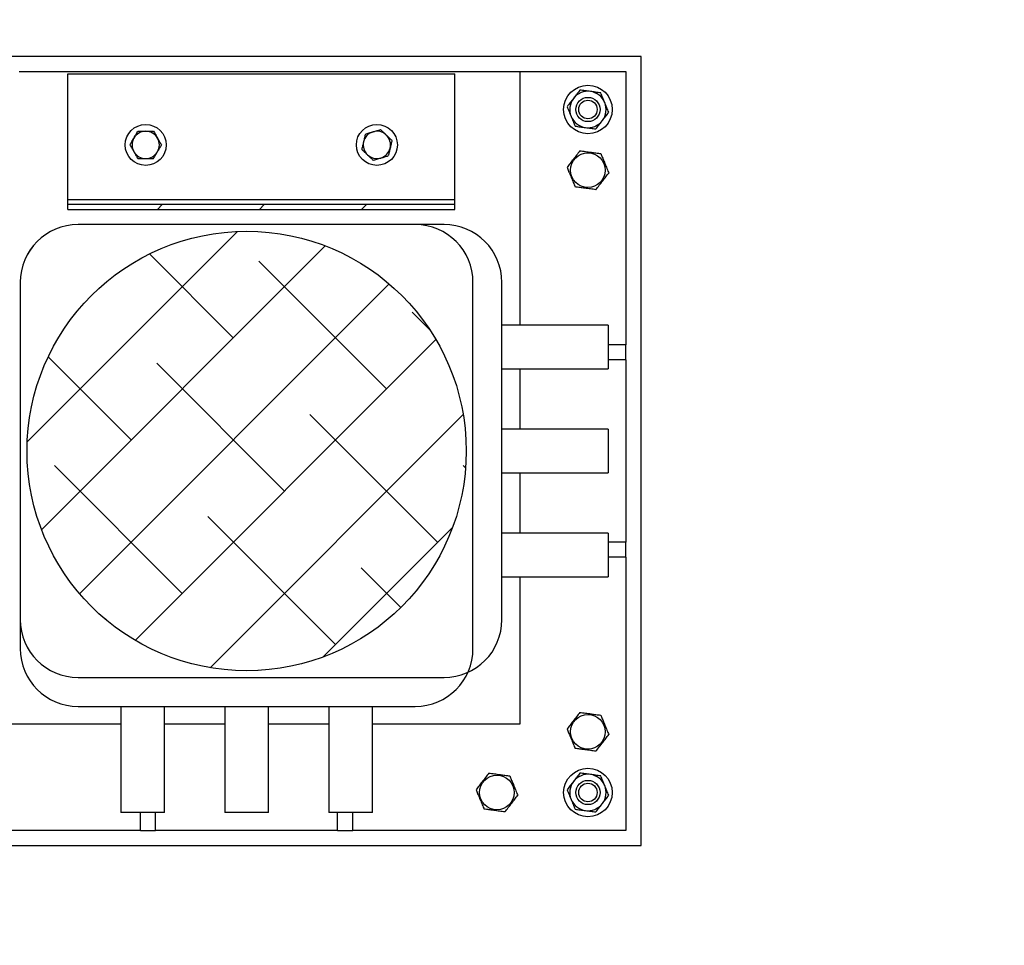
# Model space of a CAD drawing. Header units: millimetres. Extents: x 5 to 589, y 5 to 415.
# Tile 9 of 95: x 213 to 256, y 79 to 119. Entities that reach past the tile are written whole.
import ezdxf

# ---------------------------------------------------------------- set-up
doc = ezdxf.new("R2010")
doc.units = ezdxf.units.MM
doc.layers.add('COTES', color=1, linetype='Continuous')
doc.layers.add('TRAIT-FINS', color=9, linetype='Continuous')
doc.layers.add('TRAIT-FORT', color=4, linetype='Continuous', lineweight=25)
doc.styles.add('SLDTEXTSTYLE0', font='TXT', dxfattribs={"width": 0.75})
doc.dimstyles.new('SLDDIMSTYLE5', dxfattribs={"dimtxt": 3, "dimasz": 2, "dimexe": 0, "dimexo": 0.0625, "dimgap": 0.75, "dimtad": 0, "dimtih": 1, "dimtoh": 1, "dimdec": 1, "dimlfac": 15, "dimrnd": 1e-09, "dimzin": 12, "dimdsep": 46, "dimtxsty": 'SLDTEXTSTYLE0', "dimsah": 1, "dimcen": 0.09, "dimadec": 0, "dimazin": 3, "dimtfac": 1, "dimtdec": 1, "dimtofl": 0, "dimtmove": 0, "dimatfit": 3, "dimfxl": 0, "dimfrac": 2, "dimtolj": 1, "dimtzin": 12, "dimarcsym": 0})

# ---------------------------------------------------------------- blocks, each defined once
blk = doc.blocks.new('_D_24')
at = {"layer": 'COTES', "color": 1}
for p, q in [((263.025, 28.397), (263.025, 140.178)), ((206.184, 139.178), (263.025, 139.178))]:
    blk.add_line(p, q, dxfattribs=at)
blk.add_solid([(263.025, 139.178), (261.025, 139.678), (261.025, 138.678)], dxfattribs=at)
at = {"layer": 'COTES', "color": 1, "insert": (261.539, 140.178), "char_height": 3, "attachment_point": 1, "rotation": 90, "style": 'SLDTEXTSTYLE0'}
blk.add_mtext('852,6', dxfattribs=at)
blk = doc.blocks.new('_D_25')
at = {"layer": 'COTES', "color": 1}
for p, q in [((304.358, 28.397), (304.358, 140.178)), ((263.025, 139.178), (304.358, 139.178))]:
    blk.add_line(p, q, dxfattribs=at)
blk.add_solid([(304.358, 139.178), (302.358, 139.678), (302.358, 138.678)], dxfattribs=at)
at = {"layer": 'COTES', "color": 1, "insert": (302.872, 140.178), "char_height": 3, "attachment_point": 1, "rotation": 90, "style": 'SLDTEXTSTYLE0'}
blk.add_mtext('1472,6', dxfattribs=at)
blk = doc.blocks.new('_D_26')
at = {"layer": 'COTES', "color": 1}
for p, q in [((323.025, 63.397), (323.025, 140.178)), ((304.358, 139.178), (323.025, 139.178))]:
    blk.add_line(p, q, dxfattribs=at)
blk.add_solid([(323.025, 139.178), (321.025, 139.678), (321.025, 138.678)], dxfattribs=at)
at = {"layer": 'COTES', "color": 1, "insert": (321.539, 140.178), "char_height": 3, "attachment_point": 1, "rotation": 90, "style": 'SLDTEXTSTYLE0'}
blk.add_mtext('1752,6', dxfattribs=at)
blk = doc.blocks.new('_D_27')
at = {"layer": 'COTES', "color": 1}
for p, q in [((351.025, 28.397), (351.025, 140.178)), ((323.025, 139.178), (351.025, 139.178))]:
    blk.add_line(p, q, dxfattribs=at)
blk.add_solid([(351.025, 139.178), (349.025, 139.678), (349.025, 138.678)], dxfattribs=at)
at = {"layer": 'COTES', "color": 1, "insert": (349.539, 140.178), "char_height": 3, "attachment_point": 1, "rotation": 90, "style": 'SLDTEXTSTYLE0'}
blk.add_mtext('2172,6', dxfattribs=at)
blk = doc.blocks.new('_D_29')
at = {"layer": 'COTES', "color": 1}
for p, q in [((198.543, 117.214), (198.543, 62.397)), ((350.025, 62.397), (197.543, 62.397))]:
    blk.add_line(p, q, dxfattribs=at)
blk.add_solid([(198.543, 62.397), (199.043, 64.397), (198.043, 64.397)], dxfattribs=at)
at = {"layer": 'COTES', "color": 1, "insert": (187.568, 63.883), "char_height": 3, "attachment_point": 1, "style": 'SLDTEXTSTYLE0'}
blk.add_mtext('822,3', dxfattribs=at)
blk = doc.blocks.new('_D_30')
at = {"layer": 'COTES', "color": 1}
for p, q in [((198.543, 62.397), (198.543, 27.397)), ((350.025, 27.397), (197.543, 27.397))]:
    blk.add_line(p, q, dxfattribs=at)
blk.add_solid([(198.543, 27.397), (199.043, 29.397), (198.043, 29.397)], dxfattribs=at)
at = {"layer": 'COTES', "color": 1, "insert": (185.352, 28.883), "char_height": 3, "attachment_point": 1, "style": 'SLDTEXTSTYLE0'}
blk.add_mtext('1347,3', dxfattribs=at)
blk = doc.blocks.new('_D_31')
at = {"layer": 'COTES', "color": 1}
for p, q in [((350.025, 130.063), (197.543, 130.063)), ((198.543, 117.214), (198.543, 130.063))]:
    blk.add_line(p, q, dxfattribs=at)
blk.add_solid([(198.543, 130.063), (198.043, 128.063), (199.043, 128.063)], dxfattribs=at)
at = {"layer": 'COTES', "color": 1, "insert": (187.568, 131.549), "char_height": 3, "attachment_point": 1, "style": 'SLDTEXTSTYLE0'}
blk.add_mtext('192,7', dxfattribs=at)

msp = doc.modelspace()

# ---------------------------------------------------------------- hatches: boundary and pattern name
at = {"layer": 'TRAIT-FINS'}
h = msp.add_hatch(dxfattribs=at)
h.set_pattern_fill('DIN 201 acier et fonte', color=9, style=0, pattern_type=2)
h.set_pattern_definition([(45, (0, 0), (-13.4704, 13.4704), []), (45, (4.49, 0), (-13.4704, 13.4704), []), (45, (8.98, 0), (-13.4704, 13.4704), []), (45, (13.47, 0), (-13.4704, 13.4704), [])])
h.paths.add_polyline_path([(214.9935, 111.3749), (214.9935, 111.1624), (231.9945, 111.1624), (231.9945, 111.3749)], flags=0)
h = msp.add_hatch(dxfattribs=at)
h.set_pattern_fill('ANSI38', color=9, style=0)
edge = h.paths.add_edge_path(flags=0)
edge.add_arc((222.8505, 100.5473), 9.652, 0, 360)
h = msp.add_hatch(dxfattribs=at)
h.set_pattern_fill('ANSI38', color=9, style=0)
edge = h.paths.add_edge_path(flags=0)
edge.add_arc((222.8505, 100.5473), 9.652, 0, 360)

# ---------------------------------------------------------------- linework, layer by layer
at = {"layer": 'TRAIT-FORT', "color": 4, "linetype": 'Continuous', "lineweight": 25}
for p, q in [((240.1839, 117.8806), (205.5172, 117.8806)), ((240.1839, 83.214), (240.1839, 117.8806)), ((212.8505, 117.214), (234.8505, 117.214)), ((214.9935, 117.1127), (231.9945, 117.1127)), ((214.9935, 111.5874), (214.9935, 117.1127)), ((231.9945, 111.5874), (231.9945, 117.1127)), ((234.8505, 117.214), (234.8505, 106.0793)), ((234.8505, 117.214), (239.5172, 117.214)), ((239.5172, 117.214), (239.5172, 105.214)), ((214.9935, 111.5874), (231.9945, 111.5874)), ((214.9935, 111.3749), (214.9935, 111.5874)), ((231.9945, 111.3749), (214.9935, 111.3749)), ((214.9935, 111.1624), (214.9935, 111.3749)), ((231.9945, 111.3749), (231.9945, 111.5874)), ((231.9945, 111.1624), (231.9945, 111.3749)), ((214.9935, 111.1624), (231.9945, 111.1624)), ((231.5283, 110.4956), (215.4416, 110.4956)), ((230.2589, 110.4962), (215.4422, 110.4962)), ((212.9016, 107.9556), (212.9016, 93.139)), ((212.9022, 107.9562), (212.9022, 91.8696)), ((232.7989, 91.8696), (232.7989, 107.9562)), ((234.0683, 93.139), (234.0683, 107.9556)), ((238.735, 106.0793), (234.0683, 106.0793)), ((238.735, 106.0793), (238.735, 104.1628)), ((239.5172, 105.214), (238.735, 105.214)), ((239.5172, 104.5473), (239.5172, 105.214)), ((239.5172, 104.5473), (238.735, 104.5473)), ((239.5172, 104.5473), (239.5172, 96.5473)), ((234.0683, 104.1628), (238.735, 104.1628)), ((234.8505, 104.1628), (234.8505, 101.5056)), ((238.735, 101.5056), (234.0683, 101.5056)), ((238.735, 101.5056), (238.735, 99.5891)), ((234.0683, 99.5891), (238.735, 99.5891)), ((234.8505, 99.5891), (234.8505, 96.9318)), ((238.735, 96.9318), (234.0683, 96.9318)), ((238.735, 96.9318), (238.735, 95.0153)), ((239.5172, 96.5473), (238.735, 96.5473)), ((239.5172, 95.8806), (239.5172, 96.5473)), ((239.5172, 95.8806), (238.735, 95.8806)), ((239.5172, 95.8806), (239.5172, 83.8806)), ((234.0683, 95.0153), (238.735, 95.0153)), ((234.8505, 95.0153), (234.8505, 88.5473)), ((215.4416, 90.599), (231.5283, 90.599)), ((215.4422, 89.3296), (230.2589, 89.3296)), ((217.3186, 89.3296), (217.3186, 84.6629)), ((219.2351, 84.6629), (219.2351, 89.3296)), ((221.8923, 89.3296), (221.8923, 84.6629)), ((223.8088, 84.6629), (223.8088, 89.3296)), ((226.466, 89.3296), (226.466, 84.6629)), ((228.3825, 84.6629), (228.3825, 89.3296)), ((217.3186, 88.5473), (206.1839, 88.5473)), ((221.8923, 88.5473), (219.2351, 88.5473)), ((226.466, 88.5473), (223.8088, 88.5473)), ((234.8505, 88.5473), (228.3825, 88.5473)), ((219.2351, 84.6629), (217.3186, 84.6629)), ((218.1839, 83.8806), (218.1839, 84.6629)), ((218.8505, 83.8806), (218.8505, 84.6629)), ((223.8088, 84.6629), (221.8923, 84.6629)), ((228.3825, 84.6629), (226.466, 84.6629)), ((226.8505, 83.8806), (226.8505, 84.6629)), ((227.5172, 83.8806), (227.5172, 84.6629)), ((218.1839, 83.8806), (206.1839, 83.8806)), ((218.1839, 83.8806), (218.8505, 83.8806)), ((226.8505, 83.8806), (218.8505, 83.8806)), ((226.8505, 83.8806), (227.5172, 83.8806)), ((239.5172, 83.8806), (227.5172, 83.8806)), ((205.5172, 83.214), (240.1839, 83.214))]:
    msp.add_line(p, q, dxfattribs=at)
for centre, radius in [((237.8505, 115.5473), 1.0667), ((237.8505, 115.5473), 0.5333), ((237.8505, 115.5473), 0.4067), ((218.414, 113.9924), 0.9), ((228.574, 113.9924), 0.9), ((237.8505, 112.8806), 0.76), ((222.8505, 100.5473), 9.652), ((237.8505, 88.214), 0.76), ((237.8505, 85.5473), 1.0667), ((233.8505, 85.5473), 0.76), ((237.8505, 85.5473), 0.5333), ((237.8505, 85.5473), 0.4067)]:
    msp.add_circle(centre, radius, dxfattribs=at)
for centre, radius, start, end in [((237.8505, 115.5473), 0.8, 142.33171, 202.33171), ((237.8505, 115.5473), 0.8, 82.33171, 142.33171), ((237.8505, 115.5473), 0.8, 22.33171, 82.33171), ((237.8505, 115.5473), 0.8, 322.33171, 22.33171), ((237.8505, 115.5473), 0.8, 202.33171, 262.33171), ((237.8505, 115.5473), 0.8, 262.33171, 322.33171), ((218.414, 113.9924), 0.6, 149.73493, 209.73493), ((218.414, 113.9924), 0.6, 89.73493, 149.73493), ((218.414, 113.9924), 0.6, 29.73493, 89.73493), ((218.414, 113.9924), 0.6, 329.73493, 29.73493), ((228.574, 113.9924), 0.6, 106.39284, 166.39284), ((228.574, 113.9924), 0.6, 46.39284, 106.39284), ((228.574, 113.9924), 0.6, 346.39284, 46.39284), ((228.574, 113.9924), 0.6, 166.39284, 226.39284), ((228.574, 113.9924), 0.6, 286.39284, 346.39284), ((218.414, 113.9924), 0.6, 209.73493, 269.73493), ((218.414, 113.9924), 0.6, 269.73493, 329.73493), ((228.574, 113.9924), 0.6, 226.39284, 286.39284), ((215.4416, 107.9556), 2.54, 90, 180), ((215.4422, 107.9562), 2.54, 90, 180), ((230.2589, 107.9562), 2.54, 0, 90), ((231.5283, 107.9556), 2.54, 0, 90), ((215.4416, 93.139), 2.54, 180, 270), ((231.5283, 93.139), 2.54, 270, 0), ((215.4422, 91.8696), 2.54, 180, 270), ((230.2589, 91.8696), 2.54, 270, 0), ((237.8505, 85.5473), 0.8, 82.33171, 142.33171), ((237.8505, 85.5473), 0.8, 22.33171, 82.33171), ((237.8505, 85.5473), 0.8, 142.33171, 202.33171), ((237.8505, 85.5473), 0.8, 322.33171, 22.33171), ((237.8505, 85.5473), 0.8, 202.33171, 262.33171), ((237.8505, 85.5473), 0.8, 262.33171, 322.33171)]:
    msp.add_arc(centre, radius, start, end, dxfattribs=at)
for points, knots in [([(237.2173, 116.0362), (237.1938, 116.0057), (237.1466, 115.9447), (237.076, 115.8531), (237.0054, 115.7616), (236.9585, 115.7009), (236.935, 115.6706)], [0, 0, 0, 0, 0.2486221, 0.4978734, 0.748733, 1, 1, 1, 1]), ([(237.4995, 116.4018), (237.4763, 116.3717), (237.4298, 116.3115), (237.3595, 116.2203), (237.2886, 116.1285), (237.2411, 116.067), (237.2173, 116.0362)], [0, 0, 0, 0, 0.2488901, 0.4981338, 0.7487594, 1, 1, 1, 1]), ([(237.9573, 116.3402), (237.9191, 116.3453), (237.8427, 116.3556), (237.7281, 116.371), (237.6136, 116.3864), (237.5376, 116.3967), (237.4995, 116.4018)], [0, 0, 0, 0, 0.2486221, 0.4978734, 0.748733, 1, 1, 1, 1]), ([(238.415, 116.2785), (238.3774, 116.2836), (238.302, 116.2937), (238.1879, 116.3091), (238.0729, 116.3246), (237.9959, 116.335), (237.9573, 116.3402)], [0, 0, 0, 0, 0.2488901, 0.4981338, 0.7487594, 1, 1, 1, 1]), ([(238.5905, 115.8513), (238.5759, 115.8869), (238.5466, 115.9582), (238.5027, 116.0652), (238.4588, 116.1721), (238.4296, 116.243), (238.415, 116.2785)], [0, 0, 0, 0, 0.2486221, 0.4978734, 0.748733, 1, 1, 1, 1]), ([(236.935, 115.6706), (236.9495, 115.6354), (236.9784, 115.5651), (237.0221, 115.4585), (237.0662, 115.3512), (237.0958, 115.2793), (237.1105, 115.2433)], [0, 0, 0, 0, 0.2488901, 0.4981338, 0.7487594, 1, 1, 1, 1]), ([(238.766, 115.424), (238.7516, 115.4592), (238.7227, 115.5296), (238.679, 115.6361), (238.6349, 115.7434), (238.6053, 115.8153), (238.5905, 115.8513)], [0, 0, 0, 0, 0.24889008, 0.4981338, 0.74875944, 1, 1, 1, 1]), ([(237.1105, 115.2433), (237.1252, 115.2077), (237.1545, 115.1364), (237.1984, 115.0294), (237.2423, 114.9225), (237.2715, 114.8516), (237.286, 114.8161)], [0, 0, 0, 0, 0.2486221, 0.4978734, 0.748733, 1, 1, 1, 1]), ([(238.4838, 115.0584), (238.5073, 115.0889), (238.5545, 115.15), (238.6251, 115.2415), (238.6957, 115.333), (238.7426, 115.3937), (238.766, 115.424)], [0, 0, 0, 0, 0.2486221, 0.4978734, 0.748733, 1, 1, 1, 1]), ([(237.286, 114.8161), (237.3237, 114.811), (237.3991, 114.8009), (237.5132, 114.7855), (237.6282, 114.77), (237.7052, 114.7597), (237.7438, 114.7545)], [0, 0, 0, 0, 0.2488901, 0.4981338, 0.7487594, 1, 1, 1, 1]), ([(237.7438, 114.7545), (237.782, 114.7493), (237.8584, 114.739), (237.973, 114.7236), (238.0875, 114.7082), (238.1635, 114.6979), (238.2015, 114.6928)], [0, 0, 0, 0, 0.2486221, 0.4978734, 0.748733, 1, 1, 1, 1]), ([(238.2015, 114.6928), (238.2248, 114.7229), (238.2713, 114.7831), (238.3416, 114.8743), (238.4125, 114.9661), (238.46, 115.0276), (238.4838, 115.0584)], [0, 0, 0, 0, 0.2488901, 0.4981338, 0.7487594, 1, 1, 1, 1]), ([(217.7212, 113.9956), (217.7353, 114.0197), (217.7635, 114.0681), (217.8069, 114.1424), (217.851, 114.218), (217.8808, 114.2691), (217.8958, 114.2948)], [0, 0, 0, 0, 0.2472686, 0.4953626, 0.746874, 1, 1, 1, 1]), ([(217.8958, 114.2948), (217.8999, 114.3019), (217.9176, 114.3322), (217.949, 114.3859), (217.9897, 114.4557), (218.0303, 114.5252), (218.057, 114.571), (218.0704, 114.594)], [0, 0, 0, 0, 0.0700556, 0.2998126, 0.5308313, 0.7650256, 1, 1, 1, 1]), ([(218.0704, 114.594), (218.0814, 114.5939), (218.1033, 114.5938), (218.1709, 114.5935), (218.2749, 114.593), (218.3693, 114.5926), (218.4168, 114.5924)], [0, 0, 0, 0, 0.0973863, 0.1948131, 0.5946686, 1, 1, 1, 1]), ([(218.4168, 114.5924), (218.4425, 114.5922), (218.4909, 114.592), (218.5617, 114.5917), (218.6293, 114.5914), (218.6966, 114.5911), (218.741, 114.5909), (218.7632, 114.5908)], [0, 0, 0, 0, 0.2190861, 0.4128361, 0.6072728, 0.8034231, 1, 1, 1, 1]), ([(218.7632, 114.5908), (218.7771, 114.5665), (218.8049, 114.5178), (218.8475, 114.4432), (218.8909, 114.3671), (218.9203, 114.3157), (218.935, 114.29)], [0, 0, 0, 0, 0.2472686, 0.4953626, 0.746874, 1, 1, 1, 1]), ([(218.935, 114.29), (218.9391, 114.2828), (218.9565, 114.2523), (218.9874, 114.1983), (219.0274, 114.1282), (219.0673, 114.0583), (219.0937, 114.0122), (219.1068, 113.9892)], [0, 0, 0, 0, 0.0700556, 0.2998126, 0.5308313, 0.7650256, 1, 1, 1, 1]), ([(228.0724, 114.4702), (228.0658, 114.443), (228.0526, 114.3886), (228.0324, 114.305), (228.0118, 114.2199), (227.9978, 114.1624), (227.9909, 114.1335)], [0, 0, 0, 0, 0.2472686, 0.4953626, 0.746874, 1, 1, 1, 1]), ([(228.0724, 114.4702), (228.0992, 114.4781), (228.1529, 114.4939), (228.2354, 114.5182), (228.3194, 114.5429), (228.3762, 114.5596), (228.4047, 114.568)], [0, 0, 0, 0, 0.2472686, 0.4953626, 0.746874, 1, 1, 1, 1]), ([(228.4047, 114.568), (228.4126, 114.5703), (228.4463, 114.5802), (228.5059, 114.5978), (228.5834, 114.6206), (228.6606, 114.6433), (228.7115, 114.6582), (228.737, 114.6657)], [0, 0, 0, 0, 0.07005562, 0.29981264, 0.53083129, 0.76502558, 1, 1, 1, 1]), ([(228.737, 114.6657), (228.745, 114.6582), (228.7609, 114.643), (228.8098, 114.5965), (228.8851, 114.5247), (228.9534, 114.4596), (228.9878, 114.4268)], [0, 0, 0, 0, 0.0973863, 0.1948131, 0.5946686, 1, 1, 1, 1]), ([(228.9878, 114.4268), (229.0064, 114.4091), (229.0415, 114.3757), (229.0928, 114.3269), (229.1417, 114.2802), (229.1905, 114.2338), (229.2226, 114.2032), (229.2387, 114.1879)], [0, 0, 0, 0, 0.2190861, 0.4128361, 0.6072728, 0.8034231, 1, 1, 1, 1]), ([(217.7212, 113.9956), (217.7351, 113.9713), (217.7629, 113.9227), (217.8055, 113.848), (217.8489, 113.7719), (217.8783, 113.7206), (217.893, 113.6948)], [0, 0, 0, 0, 0.2472686, 0.4953626, 0.746874, 1, 1, 1, 1]), ([(218.9322, 113.69), (218.9364, 113.6971), (218.9541, 113.7274), (218.9854, 113.7811), (219.0261, 113.8509), (219.0667, 113.9204), (219.0934, 113.9662), (219.1068, 113.9892)], [0, 0, 0, 0, 0.0700556, 0.2998126, 0.5308313, 0.7650256, 1, 1, 1, 1]), ([(227.9909, 114.1335), (227.9889, 114.1256), (227.9807, 114.0914), (227.966, 114.031), (227.947, 113.9525), (227.9281, 113.8742), (227.9156, 113.8227), (227.9094, 113.7968)], [0, 0, 0, 0, 0.0700556, 0.2998126, 0.5308313, 0.7650256, 1, 1, 1, 1]), ([(229.1572, 113.8512), (229.1552, 113.8432), (229.147, 113.8091), (229.1323, 113.7486), (229.1133, 113.6702), (229.0944, 113.5919), (229.0819, 113.5404), (229.0757, 113.5145)], [0, 0, 0, 0, 0.0700556, 0.2998126, 0.5308313, 0.7650256, 1, 1, 1, 1]), ([(229.2387, 114.1879), (229.2321, 114.1607), (229.2189, 114.1063), (229.1987, 114.0227), (229.1781, 113.9376), (229.1642, 113.8801), (229.1572, 113.8512)], [0, 0, 0, 0, 0.2472686, 0.4953626, 0.746874, 1, 1, 1, 1]), ([(217.893, 113.6948), (217.8971, 113.6877), (217.9145, 113.6571), (217.9454, 113.6031), (217.9854, 113.533), (218.0253, 113.4631), (218.0517, 113.4171), (218.0648, 113.394)], [0, 0, 0, 0, 0.07005562, 0.29981264, 0.53083129, 0.76502558, 1, 1, 1, 1]), ([(218.0648, 113.394), (218.0868, 113.3939), (218.1314, 113.3937), (218.1995, 113.3934), (218.2692, 113.393), (218.3399, 113.3927), (218.3874, 113.3925), (218.4112, 113.3924)], [0, 0, 0, 0, 0.1947331, 0.3943865, 0.5945898, 0.7968571, 1, 1, 1, 1]), ([(218.4112, 113.3924), (218.4369, 113.3923), (218.4853, 113.392), (218.5562, 113.3917), (218.6238, 113.3914), (218.6911, 113.3911), (218.7354, 113.3909), (218.7576, 113.3908)], [0, 0, 0, 0, 0.21908612, 0.41283615, 0.60727282, 0.8034231, 1, 1, 1, 1]), ([(218.7576, 113.3908), (218.7717, 113.4149), (218.8, 113.4633), (218.8433, 113.5376), (218.8875, 113.6132), (218.9173, 113.6643), (218.9322, 113.69)], [0, 0, 0, 0, 0.2472686, 0.4953626, 0.746874, 1, 1, 1, 1]), ([(227.9094, 113.7968), (227.9253, 113.7817), (227.9576, 113.7509), (228.0069, 113.7039), (228.0573, 113.6559), (228.1085, 113.6071), (228.1429, 113.5743), (228.1602, 113.5579)], [0, 0, 0, 0, 0.1947331, 0.3943865, 0.5945898, 0.7968571, 1, 1, 1, 1]), ([(228.1602, 113.5579), (228.1788, 113.5402), (228.2138, 113.5068), (228.2651, 113.458), (228.3141, 113.4113), (228.3628, 113.3649), (228.3949, 113.3343), (228.411, 113.319)], [0, 0, 0, 0, 0.2190861, 0.4128361, 0.6072728, 0.8034231, 1, 1, 1, 1]), ([(228.411, 113.319), (228.4378, 113.3269), (228.4916, 113.3427), (228.5741, 113.367), (228.6581, 113.3917), (228.7149, 113.4084), (228.7433, 113.4168)], [0, 0, 0, 0, 0.24726861, 0.49536257, 0.74687401, 1, 1, 1, 1]), ([(228.7433, 113.4168), (228.7512, 113.4191), (228.7849, 113.429), (228.8446, 113.4465), (228.9221, 113.4693), (228.9993, 113.4921), (229.0502, 113.507), (229.0757, 113.5145)], [0, 0, 0, 0, 0.0700556, 0.2998126, 0.5308313, 0.7650256, 1, 1, 1, 1]), ([(237.4995, 113.7351), (237.4506, 113.6717), (237.3515, 113.5433), (237.2047, 113.3532), (237.0645, 113.1715), (236.9784, 113.0601), (236.935, 113.0039)], [0, 0, 0, 0, 0.2646075, 0.534953, 0.7653458, 1, 1, 1, 1]), ([(237.4995, 113.7351), (237.579, 113.7244), (237.7397, 113.7028), (237.9777, 113.6707), (238.2052, 113.6401), (238.3447, 113.6213), (238.415, 113.6119)], [0, 0, 0, 0, 0.26460747, 0.534953, 0.76534584, 1, 1, 1, 1]), ([(238.415, 113.6119), (238.426, 113.5851), (238.448, 113.5316), (238.4816, 113.4499), (238.5156, 113.3671), (238.5533, 113.2752), (238.5948, 113.1742), (238.6401, 113.0639), (238.6855, 112.9534), (238.7276, 112.8509), (238.7543, 112.7861), (238.766, 112.7574)], [0, 0, 0, 0, 0.0959759, 0.1921303, 0.2889837, 0.386155, 0.511758, 0.6382621, 0.7673312, 0.8971208, 1, 1, 1, 1]), ([(236.935, 113.0039), (236.946, 112.9772), (236.968, 112.9236), (237.0016, 112.842), (237.0356, 112.7592), (237.0733, 112.6673), (237.1148, 112.5662), (237.1601, 112.456), (237.2055, 112.3455), (237.2476, 112.243), (237.2743, 112.1781), (237.286, 112.1494)], [0, 0, 0, 0, 0.0959759, 0.1921303, 0.2889837, 0.386155, 0.511758, 0.6382621, 0.7673312, 0.8971208, 1, 1, 1, 1]), ([(238.2015, 112.0262), (238.2505, 112.0896), (238.3496, 112.2179), (238.4964, 112.408), (238.6366, 112.5898), (238.7227, 112.7012), (238.766, 112.7574)], [0, 0, 0, 0, 0.26460747, 0.534953, 0.76534584, 1, 1, 1, 1]), ([(238.2015, 112.0262), (238.1221, 112.0369), (237.9614, 112.0585), (237.7234, 112.0905), (237.4959, 112.1212), (237.3564, 112.14), (237.286, 112.1494)], [0, 0, 0, 0, 0.2646075, 0.534953, 0.7653458, 1, 1, 1, 1]), ([(237.4995, 89.0685), (237.4506, 89.005), (237.3515, 88.8767), (237.2047, 88.6866), (237.0645, 88.5049), (236.9784, 88.3935), (236.935, 88.3372)], [0, 0, 0, 0, 0.2646075, 0.534953, 0.7653458, 1, 1, 1, 1]), ([(237.4995, 89.0685), (237.579, 89.0578), (237.7397, 89.0361), (237.9777, 89.0041), (238.2052, 88.9734), (238.3447, 88.9547), (238.415, 88.9452)], [0, 0, 0, 0, 0.26460747, 0.534953, 0.76534584, 1, 1, 1, 1]), ([(238.415, 88.9452), (238.426, 88.9184), (238.448, 88.8649), (238.4816, 88.7832), (238.5156, 88.7005), (238.5533, 88.6085), (238.5948, 88.5075), (238.6401, 88.3973), (238.6855, 88.2868), (238.7276, 88.1842), (238.7543, 88.1194), (238.766, 88.0907)], [0, 0, 0, 0, 0.0959759, 0.1921303, 0.2889837, 0.386155, 0.511758, 0.6382621, 0.7673312, 0.8971208, 1, 1, 1, 1]), ([(236.935, 88.3372), (236.946, 88.3105), (236.968, 88.2569), (237.0016, 88.1753), (237.0356, 88.0925), (237.0733, 88.0006), (237.1148, 87.8995), (237.1601, 87.7893), (237.2055, 87.6788), (237.2476, 87.5763), (237.2743, 87.5114), (237.286, 87.4828)], [0, 0, 0, 0, 0.0959759, 0.1921303, 0.2889837, 0.386155, 0.511758, 0.6382621, 0.7673312, 0.8971208, 1, 1, 1, 1]), ([(238.2015, 87.3595), (238.2505, 87.423), (238.3496, 87.5513), (238.4964, 87.7414), (238.6366, 87.9231), (238.7227, 88.0345), (238.766, 88.0907)], [0, 0, 0, 0, 0.26460747, 0.534953, 0.76534584, 1, 1, 1, 1]), ([(238.2015, 87.3595), (238.1221, 87.3702), (237.9614, 87.3918), (237.7234, 87.4239), (237.4959, 87.4545), (237.3564, 87.4733), (237.286, 87.4828)], [0, 0, 0, 0, 0.2646075, 0.534953, 0.7653458, 1, 1, 1, 1]), ([(233.4995, 86.4018), (233.4506, 86.3383), (233.3515, 86.21), (233.2047, 86.0199), (233.0645, 85.8382), (232.9784, 85.7268), (232.935, 85.6706)], [0, 0, 0, 0, 0.2646075, 0.534953, 0.7653458, 1, 1, 1, 1]), ([(233.4995, 86.4018), (233.579, 86.3911), (233.7397, 86.3695), (233.9777, 86.3374), (234.2052, 86.3068), (234.3447, 86.288), (234.415, 86.2785)], [0, 0, 0, 0, 0.26460747, 0.534953, 0.76534584, 1, 1, 1, 1]), ([(234.415, 86.2785), (234.426, 86.2518), (234.448, 86.1982), (234.4816, 86.1166), (234.5156, 86.0338), (234.5533, 85.9419), (234.5948, 85.8408), (234.6401, 85.7306), (234.6855, 85.6201), (234.7276, 85.5176), (234.7543, 85.4527), (234.766, 85.424)], [0, 0, 0, 0, 0.0959759, 0.1921303, 0.2889837, 0.386155, 0.511758, 0.6382621, 0.7673312, 0.8971208, 1, 1, 1, 1]), ([(237.4995, 86.4018), (237.4763, 86.3717), (237.4298, 86.3115), (237.3595, 86.2203), (237.2886, 86.1285), (237.2411, 86.067), (237.2173, 86.0362)], [0, 0, 0, 0, 0.2488901, 0.4981338, 0.7487594, 1, 1, 1, 1]), ([(237.9573, 86.3402), (237.9191, 86.3453), (237.8427, 86.3556), (237.7281, 86.371), (237.6136, 86.3864), (237.5376, 86.3967), (237.4995, 86.4018)], [0, 0, 0, 0, 0.2486221, 0.4978734, 0.748733, 1, 1, 1, 1]), ([(238.415, 86.2785), (238.3774, 86.2836), (238.302, 86.2937), (238.1879, 86.3091), (238.0729, 86.3246), (237.9959, 86.335), (237.9573, 86.3402)], [0, 0, 0, 0, 0.2488901, 0.4981338, 0.7487594, 1, 1, 1, 1]), ([(238.5905, 85.8513), (238.5759, 85.8869), (238.5466, 85.9582), (238.5027, 86.0652), (238.4588, 86.1721), (238.4296, 86.243), (238.415, 86.2785)], [0, 0, 0, 0, 0.2486221, 0.4978734, 0.748733, 1, 1, 1, 1]), ([(237.2173, 86.0362), (237.1938, 86.0057), (237.1466, 85.9447), (237.076, 85.8531), (237.0054, 85.7616), (236.9585, 85.7009), (236.935, 85.6706)], [0, 0, 0, 0, 0.2486221, 0.4978734, 0.748733, 1, 1, 1, 1]), ([(238.766, 85.424), (238.7516, 85.4592), (238.7227, 85.5296), (238.679, 85.6361), (238.6349, 85.7434), (238.6053, 85.8153), (238.5905, 85.8513)], [0, 0, 0, 0, 0.24889008, 0.4981338, 0.74875944, 1, 1, 1, 1]), ([(232.935, 85.6706), (232.946, 85.6438), (232.968, 85.5903), (233.0016, 85.5086), (233.0356, 85.4259), (233.0733, 85.3339), (233.1148, 85.2329), (233.1601, 85.1227), (233.2055, 85.0121), (233.2476, 84.9096), (233.2743, 84.8448), (233.286, 84.8161)], [0, 0, 0, 0, 0.0959759, 0.1921303, 0.2889837, 0.386155, 0.511758, 0.6382621, 0.7673312, 0.8971208, 1, 1, 1, 1]), ([(234.2015, 84.6928), (234.2505, 84.7563), (234.3496, 84.8846), (234.4964, 85.0747), (234.6366, 85.2564), (234.7227, 85.3678), (234.766, 85.424)], [0, 0, 0, 0, 0.26460747, 0.534953, 0.76534584, 1, 1, 1, 1]), ([(236.935, 85.6706), (236.9495, 85.6354), (236.9784, 85.5651), (237.0221, 85.4585), (237.0662, 85.3512), (237.0958, 85.2793), (237.1105, 85.2433)], [0, 0, 0, 0, 0.2488901, 0.4981338, 0.7487594, 1, 1, 1, 1]), ([(238.4838, 85.0584), (238.5073, 85.0889), (238.5545, 85.15), (238.6251, 85.2415), (238.6957, 85.333), (238.7426, 85.3937), (238.766, 85.424)], [0, 0, 0, 0, 0.2486221, 0.4978734, 0.748733, 1, 1, 1, 1]), ([(237.1105, 85.2433), (237.1252, 85.2077), (237.1545, 85.1364), (237.1984, 85.0294), (237.2423, 84.9225), (237.2715, 84.8516), (237.286, 84.8161)], [0, 0, 0, 0, 0.2486221, 0.4978734, 0.748733, 1, 1, 1, 1]), ([(238.2015, 84.6928), (238.2248, 84.7229), (238.2713, 84.7831), (238.3416, 84.8743), (238.4125, 84.9661), (238.46, 85.0276), (238.4838, 85.0584)], [0, 0, 0, 0, 0.2488901, 0.4981338, 0.7487594, 1, 1, 1, 1]), ([(234.2015, 84.6928), (234.1221, 84.7035), (233.9614, 84.7252), (233.7234, 84.7572), (233.4959, 84.7878), (233.3564, 84.8066), (233.286, 84.8161)], [0, 0, 0, 0, 0.2646075, 0.534953, 0.7653458, 1, 1, 1, 1]), ([(237.286, 84.8161), (237.3237, 84.811), (237.3991, 84.8009), (237.5132, 84.7855), (237.6282, 84.77), (237.7052, 84.7597), (237.7438, 84.7545)], [0, 0, 0, 0, 0.2488901, 0.4981338, 0.7487594, 1, 1, 1, 1]), ([(237.7438, 84.7545), (237.782, 84.7493), (237.8584, 84.739), (237.973, 84.7236), (238.0875, 84.7082), (238.1635, 84.6979), (238.2015, 84.6928)], [0, 0, 0, 0, 0.2486221, 0.4978734, 0.748733, 1, 1, 1, 1])]:
    msp.add_open_spline(points, degree=3, knots=knots, dxfattribs=at)

# ---------------------------------------------------------------- dimensions: what is measured, and where the dimension line sits
at = {"layer": 'COTES', "color": 1}
for feature_location, offset, dtype, picture, middle in [((304.3579, 27.3967), (0, 112.7818), 1, '_D_25', (304.3579, 146.2743)), ((323.0246, 62.3967), (0, 77.7818), 1, '_D_26', (323.0246, 146.2743)), ((351.0246, 27.3967), (0, 112.7818), 1, '_D_27', (351.0246, 146.2743)), ((263.0246, 27.3967), (0, 112.7818), 1, '_D_24', (263.0246, 145.166)), ((351.0246, 130.0633), (-153.4812, 0), 0, '_D_31', (192.5558, 130.0633)), ((351.0246, 27.3967), (-153.4812, 0), 0, '_D_30', (191.4475, 27.3967)), ((351.0246, 62.3967), (-153.4812, 0), 0, '_D_29', (192.5558, 62.3967))]:
    dim = msp.add_ordinate_dim(feature_location=feature_location, offset=offset, dtype=dtype, origin=(206.1839, 117.214), dimstyle='SLDDIMSTYLE5', dxfattribs=at)
    dim.commit()
    dim.dimension.update_dxf_attribs({"geometry": picture, "text_midpoint": middle})

doc.saveas('drawing.dxf')
